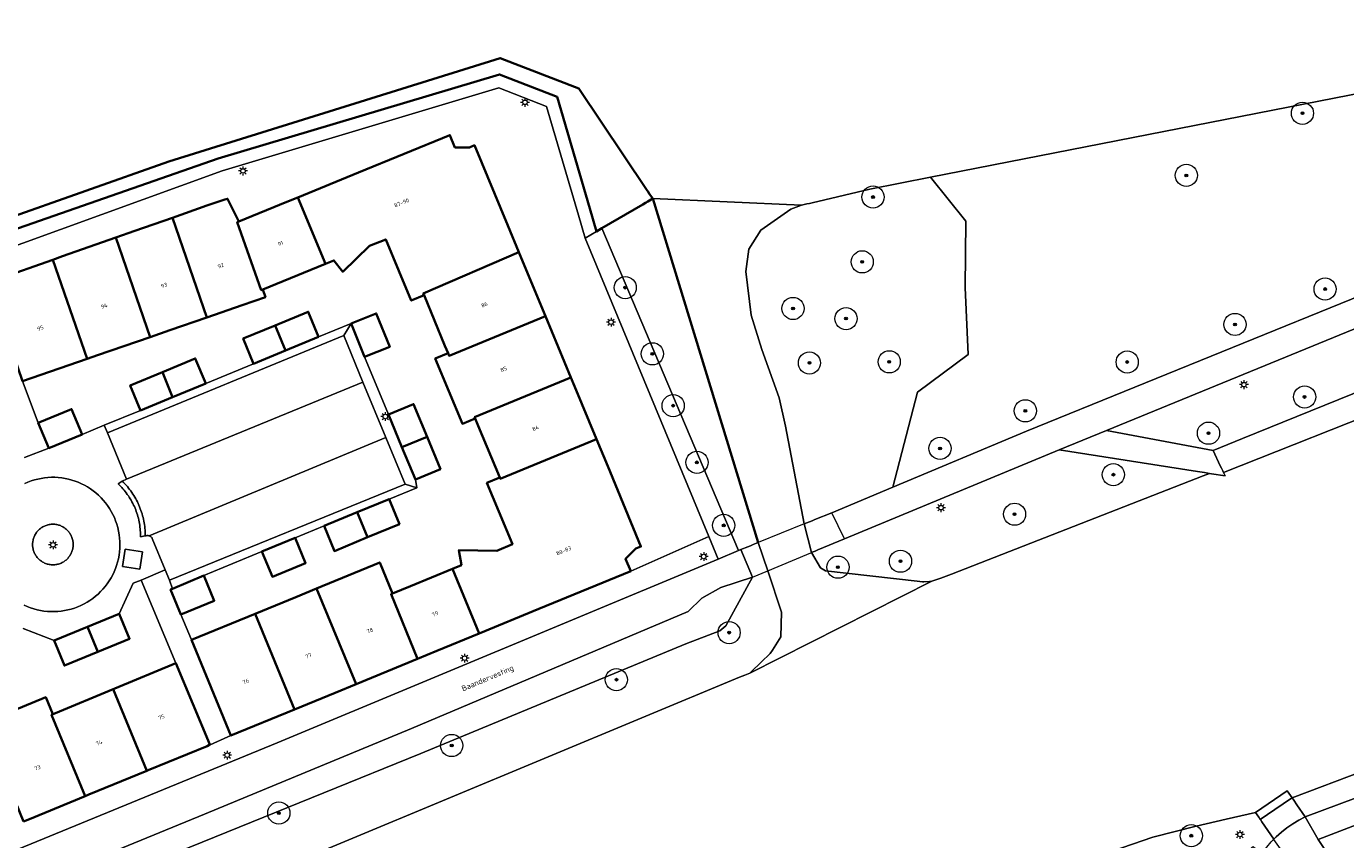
# Model space of a CAD drawing. Header units: metres. Extents: x 131489 to 134032, y 502353 to 503606.
# Tile 12 of 90: x 132426 to 132545, y 502756 to 502829. Entities that reach past the tile are written whole.
import ezdxf
from ezdxf.enums import TextEntityAlignment as Align

# ---------------------------------------------------------------- set-up
doc = ezdxf.new("R2010")
doc.units = ezdxf.units.M
for name, color, linetype, lineweight in [('ALG-laag uit', 4, 'Continuous', 18), ('B-WE-GK-BESCHOEIING-G', 130, 'GK-BESCHOEIING', 35), ('B-WE-GK-KADEMUUR-GV', 150, 'Continuous', 35), ('B-WE-GR-BEPLANTING_CULTUUR_BOSPLANTSOEN-GV', 90, 'Continuous', 18), ('B-WE-GR-BEPLANTING_CULTUUR_HEESTERS-GV', 90, 'Continuous', 18), ('B-WE-GR-BOOM-S', 92, 'Continuous', 25), ('B-WE-KL-ET_LS_OV_LICHTMAST-S', 190, 'Continuous', 25), ('B-WE-KW-KUNSTWERK_DEK-GV', 170, 'Continuous', 18), ('B-WE-OG-BEBOUWING-GV', 7, 'Continuous', 35), ('B-WE-OG-BEBOUWING-T18', 1, 'Continuous', 18), ('B-WE-OG-TERREIN_CULTUURSCHEIDING-GV', 7, 'Continuous', 18), ('B-WE-OG-TERREIN_ERF-GV', 7, 'Continuous', 18), ('B-WE-OG-TERREIN_ONBEGROEID-GV', 7, 'Continuous', 18), ('B-WE-OG-TOPOGRAFIE-T18', 1, 'Continuous', 18), ('B-WE-OG-WATER_SLOOT-GV', 120, 'Continuous', 18), ('B-WE-VH-VERHARDING_ASFALT-GV', 252, 'Continuous', 18), ('B-WE-VH-VERHARDING_BEDRIJFSVLOERPLAAT-GV', 252, 'Continuous', 18), ('B-WE-VH-VERHARDING_BETONSTRAATSTEEN-GV', 252, 'Continuous', 18), ('B-WE-VH-VERHARDING_SIERBESTRATING-GV', 252, 'Continuous', 18), ('B-WE-VH-VERHARDING_STRAATBAKSTEEN-GV', 252, 'Continuous', 18)]:
    doc.layers.add(name, color=color, linetype=linetype, lineweight=lineweight)
doc.styles.add('NLCS-ISO-M200-T18', font='NLCS-ISO.ttf', dxfattribs={"height": 0.36})
doc.styles.add('NLCS-ISO-M200-T25', font='NLCS-ISO.ttf', dxfattribs={"height": 0.5})
doc.linetypes.add('GK-BESCHOEIING', pattern='A,30,-5,[1,NLCS.SHX,S=1,R=0,X=0,Y=0],-5', length=40)

# ---------------------------------------------------------------- blocks, each defined once
blk = doc.blocks.new('SKL-ET_OV_LICHTMAST-SO')
at = {"color": 0, "linetype": 'ByBlock', "lineweight": 18}
for points in [[(-1.25, 0), (-2, 0)], [(-1.41, 1.41), (-0.88, 0.88)], [(0, 2), (0, 1.25)], [(0.88, 0.88), (1.41, 1.41)], [(2, 0), (1.25, 0)], [(-1.41, -1.41), (-0.88, -0.88)], [(0, -1.25), (0, -2)], [(0.88, -0.88), (1.41, -1.41)]]:
    blk.add_lwpolyline(points, dxfattribs=at)
blk.add_circle((0, 0), 1, dxfattribs=at)
blk = doc.blocks.new('SGR-BOOM_01-SO')
at = {"linetype": 'ByBlock', "lineweight": 18}
h = blk.add_hatch(color=0, dxfattribs=at)
h.dxf.hatch_style = 1
edge = h.paths.add_edge_path()
edge.add_arc((0, 0), 0.25, 0, 360)
at = {"color": 0, "linetype": 'ByBlock', "lineweight": 18}
for radius in [2, 0.25]:
    blk.add_circle((0, 0), radius, dxfattribs=at)

msp = doc.modelspace()

# ---------------------------------------------------------------- linework, layer by layer
at = {"layer": 'ALG-laag uit', "flags": 128}
for points in [[(132572.002, 502769.525), (132540.874, 502757.914), (132542.027, 502755.865), (132584.163, 502772.056)], [(132584.163, 502772.056), (132542.027, 502755.865), (132544.564, 502752.083)], [(132540.874, 502757.914), (132572.002, 502769.525)], [(132534.893, 502754.217), (132536.16, 502755.228), (132536.936, 502754.58), (132537.01, 502754.692), (132537.391, 502755.196), (132537.804, 502755.674), (132537.991, 502755.864), (132538.04, 502755.914), (132536.962, 502757.472), (132536.82, 502757.677), (132536.814, 502757.686), (132536.678, 502757.883), (132536.393, 502758.294), (132533.73, 502757.705), (132531.03, 502757.09), (132527.12, 502756.083), (132518.819, 502753.228), (132491.34, 502742.94), (132484.653, 502740.302), (132433.788, 502720.992), (132412.724, 502711.934)]]:
    msp.add_lwpolyline(points, dxfattribs=at)
msp.add_lwpolyline([(132544.564, 502752.083), (132542.027, 502755.865), (132540.874, 502757.914), (132540.282, 502757.616), (132539.738, 502757.293), (132539.216, 502756.936), (132538.719, 502756.546), (132538.248, 502756.125), (132538.04, 502755.914), (132537.991, 502755.864), (132541.82, 502750.522), (132543.713, 502747.881), (132543.893, 502748.097), (132544.413, 502748.606), (132544.981, 502749.061), (132545.591, 502749.457), (132546.241, 502749.846)], close=True, dxfattribs=at)
at = {"layer": 'B-WE-GK-BESCHOEIING-G', "flags": 128}
for points in [[(132468.271, 502826.312), (132438.39, 502816.972)], [(132475.354, 502823.56), (132468.271, 502826.312)], [(132481.471, 502814.466), (132475.354, 502823.56)], [(132438.39, 502816.972), (132423.416, 502811.684)], [(132481.61, 502814.26), (132481.471, 502814.466)], [(132481.749, 502814.053), (132481.61, 502814.26)], [(132482.027, 502813.64), (132481.749, 502814.053)], [(132491.543, 502782.638), (132482.027, 502813.64)]]:
    msp.add_lwpolyline(points, dxfattribs=at)
at = {"layer": 'B-WE-GK-KADEMUUR-GV', "flags": 128}
msp.add_lwpolyline([(132420.945, 502809.628), (132442.856, 502817.25), (132468.212, 502824.833), (132473.409, 502822.814), (132476.344, 502812.754), (132476.95, 502810.676), (132477.44, 502810.962), (132481.14, 502813.122), (132481.362, 502813.252), (132481.583, 502813.381), (132482.027, 502813.64), (132481.749, 502814.053), (132481.61, 502814.26), (132481.471, 502814.466), (132475.354, 502823.56), (132468.271, 502826.312), (132438.39, 502816.972), (132423.416, 502811.684)], dxfattribs=at)
at = {"layer": 'B-WE-GR-BEPLANTING_CULTUUR_BOSPLANTSOEN-GV', "flags": 128}
msp.add_lwpolyline([(132495.699, 502784.321), (132496.171, 502784.512), (132496.408, 502784.608), (132496.644, 502784.703), (132498.19, 502785.329), (132503.677, 502787.628), (132505.892, 502796.196), (132510.469, 502799.595), (132510.192, 502805.628), (132510.261, 502811.593), (132507.081, 502815.565), (132501.607, 502814.491), (132496.418, 502813.271), (132496.176, 502813.214), (132495.934, 502813.157), (132495.449, 502813.043), (132494.488, 502812.686), (132491.768, 502810.811), (132490.694, 502809.079), (132490.41, 502807.077), (132490.919, 502803.136), (132491.879, 502800.029), (132493.428, 502795.694), (132494.011, 502793.124)], close=True, dxfattribs=at)
at = {"layer": 'B-WE-GR-BEPLANTING_CULTUUR_HEESTERS-GV', "flags": 128}
msp.add_lwpolyline([(132476.95, 502810.676), (132475.926, 502810.078), (132487.089, 502783.176), (132487.929, 502781.151), (132489.75, 502781.91), (132477.44, 502810.962)], close=True, dxfattribs=at)
at = {"layer": 'B-WE-KW-KUNSTWERK_DEK-GV', "flags": 128}
msp.add_lwpolyline([(132498.19, 502785.329), (132496.644, 502784.703), (132496.408, 502784.608), (132496.171, 502784.512), (132495.699, 502784.321), (132491.543, 502782.638), (132491.079, 502782.45), (132490.847, 502782.356), (132490.615, 502782.262), (132489.981, 502782.006), (132491.04, 502779.506), (132492.412, 502780.083), (132495.936, 502781.565), (132496.272, 502781.706), (132496.336, 502781.733), (132496.42, 502781.768), (132496.663, 502781.87), (132496.905, 502781.972), (132499.323, 502782.989)], close=True, dxfattribs=at)
at = {"layer": 'B-WE-OG-BEBOUWING-GV', "flags": 128}
for points in [[(132469.951, 502808.821), (132468.958, 502811.212), (132465.955, 502818.444), (132465.493, 502818.255), (132464.193, 502818.261), (132463.737, 502819.371), (132455.504, 502815.995), (132450.027, 502813.749), (132452.517, 502807.752), (132453.283, 502808.064), (132454.071, 502807.05), (132456.492, 502809.372), (132457.958, 502809.969), (132459.135, 502807.134), (132460.251, 502804.446), (132461.406, 502804.926), (132461.34, 502805.085)], [(132446.865, 502805.449), (132446.725, 502805.392), (132444.569, 502811.511), (132444.708, 502811.568), (132443.684, 502813.625), (132443.439, 502813.571), (132441.834, 502813.007), (132438.711, 502811.911), (132441.819, 502802.931), (132444.996, 502804.03), (132447.103, 502804.759)], [(132450.027, 502813.749), (132449.029, 502813.34), (132444.708, 502811.568), (132444.569, 502811.511), (132446.725, 502805.392), (132446.865, 502805.449), (132451.19, 502807.211), (132452.517, 502807.752)], [(132436.716, 502801.165), (132438.478, 502801.775), (132441.819, 502802.931), (132438.711, 502811.911), (132435.326, 502810.723), (132433.615, 502810.122)], [(132436.716, 502801.165), (132433.615, 502810.122), (132428.819, 502808.438), (132427.935, 502808.128), (132431.027, 502799.196), (132431.961, 502799.519)], [(132469.951, 502808.821), (132461.34, 502805.085), (132461.406, 502804.926), (132463.293, 502800.381), (132463.576, 502799.698), (132463.667, 502799.479), (132472.346, 502803.053), (132471.961, 502803.98)], [(132425.206, 502797.182), (132431.027, 502799.196), (132427.935, 502808.128), (132422.944, 502806.376), (132422.359, 502806.175), (132422.132, 502806.065)], [(132451.897, 502801.172), (132450.962, 502803.437), (132447.991, 502802.211), (132448.914, 502799.941)], [(132456.049, 502799.365), (132458.314, 502800.288), (132457.09, 502803.293), (132454.825, 502802.37)], [(132474.646, 502797.512), (132472.346, 502803.053), (132463.667, 502799.479), (132463.576, 502799.698), (132462.421, 502799.218), (132464.86, 502793.345), (132466.015, 502793.825), (132465.967, 502793.94)], [(132448.914, 502799.941), (132447.991, 502802.211), (132445.1, 502801.018), (132446.035, 502798.753)], [(132441.719, 502796.97), (132440.783, 502799.233), (132437.818, 502798.007), (132438.739, 502795.738)], [(132435.853, 502794.544), (132438.739, 502795.738), (132437.818, 502798.007), (132434.917, 502796.807)], [(132476.95, 502791.961), (132474.963, 502796.747), (132474.646, 502797.512), (132465.967, 502793.94), (132466.015, 502793.825), (132466.296, 502793.149), (132468.228, 502788.496), (132468.273, 502788.388)], [(132426.617, 502793.422), (132427.558, 502791.147), (132430.567, 502792.392), (132429.626, 502794.667)], [(132458.195, 502794.189), (132459.415, 502791.243), (132461.681, 502792.176), (132460.459, 502795.127)], [(132460.625, 502788.322), (132462.889, 502789.26), (132461.681, 502792.176), (132459.415, 502791.243)], [(132476.95, 502791.961), (132468.273, 502788.388), (132468.228, 502788.496), (132467.073, 502788.016), (132468.143, 502785.437), (132469.369, 502782.483), (132467.963, 502781.904), (132464.547, 502781.958), (132464.773, 502780.591), (132463.986, 502780.267), (132466.384, 502774.44), (132471.768, 502776.657), (132480.043, 502780.063), (132479.587, 502781.173), (132480.506, 502782.093), (132480.969, 502782.283), (132477.966, 502789.515)], [(132458.253, 502786.562), (132455.383, 502785.375), (132456.316, 502783.11), (132459.189, 502784.298)], [(132452.395, 502784.139), (132453.331, 502781.875), (132456.316, 502783.11), (132455.383, 502785.375)], [(132446.792, 502781.822), (132447.728, 502779.552), (132450.73, 502780.79), (132449.794, 502783.06)], [(132460.827, 502772.152), (132458.428, 502777.979), (132458.577, 502778.04), (132457.42, 502780.851), (132451.722, 502778.505), (132455.279, 502769.868)], [(132460.827, 502772.152), (132462.575, 502772.872), (132466.384, 502774.44), (132463.986, 502780.267), (132460.181, 502778.7), (132458.577, 502778.04), (132458.428, 502777.979)], [(132438.738, 502778.48), (132438.554, 502778.403), (132439.476, 502776.152), (132442.483, 502777.397), (132441.547, 502779.657)], [(132446.175, 502776.222), (132449.726, 502767.595), (132453.383, 502769.088), (132455.279, 502769.868), (132451.722, 502778.505), (132449.834, 502777.728)], [(132433.914, 502776.225), (132431.048, 502775.039), (132431.978, 502772.783), (132434.848, 502773.971)], [(132446.175, 502776.222), (132440.451, 502773.865), (132443.995, 502765.256), (132449.726, 502767.595)], [(132431.978, 502772.783), (132431.048, 502775.039), (132428.06, 502773.802), (132428.981, 502771.543)], [(132441.861, 502764.301), (132442.081, 502764.424), (132439.015, 502771.759), (132433.526, 502769.485), (132433.365, 502769.418), (132436.399, 502762.061), (132436.543, 502762.12)], [(132433.365, 502769.418), (132428.172, 502767.268), (132427.924, 502767.165), (132427.82, 502767.122), (132430.848, 502759.783), (132431.181, 502759.92), (132436.399, 502762.061)], [(132425.297, 502757.506), (132425.818, 502757.72), (132430.848, 502759.783), (132427.82, 502767.122), (132427.924, 502767.165), (132427.291, 502768.7), (132422.187, 502766.588), (132421.649, 502766.365)]]:
    msp.add_lwpolyline(points, close=True, dxfattribs=at)
at = {"layer": 'B-WE-OG-TERREIN_CULTUURSCHEIDING-GV', "flags": 128}
for points in [[(132643.132, 502841.959), (132628.186, 502835.933), (132604.01, 502825.944), (132522.948, 502792.742), (132532.554, 502790.938), (132535.201, 502792.012), (132548.796, 502797.525), (132549.346, 502795.959), (132549.429, 502795.723), (132549.512, 502795.487), (132549.535, 502795.421)], [(132662.149, 502836.888), (132668.672, 502822.955), (132670.448, 502819.918), (132670.865, 502818.126), (132670.489, 502816.983), (132669.413, 502816.161), (132650.59, 502803.894), (132643.654, 502800.174), (132638.844, 502798.153), (132635.308, 502796.956), (132630.786, 502795.229), (132617.217, 502789.864), (132577.232, 502774.862), (132557.469, 502766.736), (132548.213, 502762.86), (132546.203, 502762.102), (132539.679, 502759.641), (132539.689, 502759.627), (132539.837, 502759.413), (132540.115, 502759.01), (132540.874, 502757.914)], [(132568.229, 502829.666), (132553.295, 502824.629), (132507.081, 502815.565), (132510.261, 502811.593), (132510.192, 502805.628), (132510.469, 502799.595), (132505.892, 502796.196), (132503.677, 502787.628), (132515.721, 502792.674), (132593.875, 502824.421), (132612.41, 502832.233)], [(132445.815, 502752.173), (132489.865, 502770.495), (132490.095, 502770.591), (132490.326, 502770.687), (132490.787, 502770.879), (132491.925, 502771.973), (132492.493, 502772.521), (132492.628, 502772.65), (132492.819, 502772.952), (132493.576, 502774.15), (132493.628, 502776.357), (132492.412, 502780.083), (132491.543, 502782.638), (132491.079, 502782.45), (132490.847, 502782.356), (132490.615, 502782.262), (132489.981, 502782.006), (132491.04, 502779.506), (132488.631, 502775.141), (132488.071, 502774.673), (132485, 502773.525), (132461.107, 502763.635), (132434.884, 502752.988)], [(132311.983, 502700.35), (132345.027, 502714.51), (132348.894, 502716.232), (132353.775, 502719.357), (132357.319, 502721.245), (132361.061, 502723.102), (132390.957, 502734.839), (132434.884, 502752.988), (132461.107, 502763.635), (132485, 502773.525), (132488.071, 502774.673), (132488.631, 502775.141), (132491.04, 502779.506), (132488.168, 502778.579), (132486.455, 502777.637), (132485.228, 502776.427), (132460.272, 502765.878), (132441.596, 502758.147), (132400.79, 502741.428), (132317.323, 502704.767)]]:
    msp.add_lwpolyline(points, dxfattribs=at)
for points in [[(132489.981, 502782.006), (132490.615, 502782.262), (132490.847, 502782.356), (132491.079, 502782.45), (132491.543, 502782.638), (132482.027, 502813.64), (132481.583, 502813.381), (132481.362, 502813.252), (132481.14, 502813.122), (132477.44, 502810.962), (132489.75, 502781.91)], [(132507.209, 502779.153), (132507.39, 502779.218), (132507.729, 502779.338), (132508, 502779.435), (132508.967, 502779.78), (132531.65, 502788.645), (132532.227, 502788.87), (132531.788, 502788.939), (132531.167, 502789.036), (132518.693, 502790.985), (132499.323, 502782.989), (132496.905, 502781.972), (132496.663, 502781.87), (132496.42, 502781.768), (132496.336, 502781.733), (132497.144, 502780.351), (132497.611, 502780.096), (132505.887, 502779.164), (132506.358, 502779.111), (132506.473, 502779.098), (132506.995, 502779.137)]]:
    msp.add_lwpolyline(points, close=True, dxfattribs=at)
at = {"layer": 'B-WE-OG-TERREIN_ERF-GV', "flags": 128}
msp.add_lwpolyline([(132446.792, 502781.822), (132441.547, 502779.657), (132442.483, 502777.397), (132439.476, 502776.152), (132440.451, 502773.865), (132446.175, 502776.222), (132449.834, 502777.728), (132451.722, 502778.505), (132457.42, 502780.851), (132458.577, 502778.04), (132460.181, 502778.7), (132463.986, 502780.267), (132464.773, 502780.591), (132464.547, 502781.958), (132467.963, 502781.904), (132469.369, 502782.483), (132468.143, 502785.437), (132467.073, 502788.016), (132468.228, 502788.496), (132466.296, 502793.149), (132466.015, 502793.825), (132464.86, 502793.345), (132462.421, 502799.218), (132463.576, 502799.698), (132463.293, 502800.381), (132461.406, 502804.926), (132460.251, 502804.446), (132459.135, 502807.134), (132457.958, 502809.969), (132456.492, 502809.372), (132454.071, 502807.05), (132453.283, 502808.064), (132452.517, 502807.752), (132451.19, 502807.211), (132446.865, 502805.449), (132447.103, 502804.759), (132444.996, 502804.03), (132441.819, 502802.931), (132438.478, 502801.775), (132436.716, 502801.165), (132431.961, 502799.519), (132431.027, 502799.196), (132425.206, 502797.182), (132426.617, 502793.422), (132429.626, 502794.667), (132430.567, 502792.392), (132432.577, 502793.21), (132435.853, 502794.544), (132434.917, 502796.807), (132437.818, 502798.007), (132440.783, 502799.233), (132441.719, 502796.97), (132446.035, 502798.753), (132445.1, 502801.018), (132447.991, 502802.211), (132450.962, 502803.437), (132451.897, 502801.172), (132454.825, 502802.37), (132457.09, 502803.293), (132458.314, 502800.288), (132456.049, 502799.365), (132458.195, 502794.189), (132460.459, 502795.127), (132461.681, 502792.176), (132462.889, 502789.26), (132460.625, 502788.322), (132460.751, 502787.582), (132458.253, 502786.562), (132459.189, 502784.298), (132456.316, 502783.11), (132453.331, 502781.875), (132452.395, 502784.139), (132449.794, 502783.06), (132450.73, 502780.79), (132447.728, 502779.552)], close=True, dxfattribs=at)
msp.add_lwpolyline([(132422.187, 502766.588), (132427.291, 502768.7), (132427.924, 502767.165), (132428.172, 502767.268), (132433.365, 502769.418), (132433.526, 502769.485), (132439.015, 502771.759), (132435.889, 502779.263), (132435.17, 502778.967), (132433.914, 502776.225), (132434.848, 502773.971), (132431.978, 502772.783), (132428.981, 502771.543), (132428.06, 502773.802), (132425.262, 502774.885)], dxfattribs=at)
at = {"layer": 'B-WE-OG-TERREIN_ONBEGROEID-GV', "flags": 128}
msp.add_lwpolyline([(132540.874, 502757.914), (132540.115, 502759.01), (132539.837, 502759.413), (132539.689, 502759.627), (132539.679, 502759.641), (132539.627, 502759.606), (132538.117, 502758.575), (132536.814, 502757.686), (132536.82, 502757.677), (132536.962, 502757.472), (132538.04, 502755.914), (132538.248, 502756.125), (132538.719, 502756.546), (132539.216, 502756.936), (132539.738, 502757.293), (132540.282, 502757.616)], close=True, dxfattribs=at)
at = {"layer": 'B-WE-OG-WATER_SLOOT-GV', "flags": 128}
for points in [[(132644.49, 502832.311), (132633.541, 502828.928), (132600.958, 502815.513), (132549.535, 502795.421), (132549.569, 502795.327), (132533.505, 502788.946), (132533.648, 502788.648), (132532.408, 502788.842), (132532.227, 502788.87), (132531.65, 502788.645), (132508.967, 502779.78), (132508, 502779.435), (132507.729, 502779.338), (132507.39, 502779.218), (132507.209, 502779.153), (132490.787, 502770.879), (132490.326, 502770.687), (132490.095, 502770.591), (132489.865, 502770.495), (132445.815, 502752.173), (132374.104, 502722.689), (132279.093, 502682.171)], [(132423.416, 502811.684), (132438.39, 502816.972), (132468.271, 502826.312), (132475.354, 502823.56), (132481.471, 502814.466), (132481.61, 502814.26), (132481.749, 502814.053), (132482.027, 502813.64), (132495.449, 502813.043), (132495.934, 502813.157), (132496.176, 502813.214), (132496.418, 502813.271), (132501.607, 502814.491), (132507.081, 502815.565), (132553.295, 502824.629)], [(132336.406, 502677.427), (132349.685, 502683.858), (132384.274, 502699.604), (132398.986, 502706.129), (132412.724, 502711.934), (132433.788, 502720.992), (132484.653, 502740.302), (132491.34, 502742.94), (132518.819, 502753.228), (132527.12, 502756.083), (132531.03, 502757.09), (132533.73, 502757.705), (132536.393, 502758.294), (132539.245, 502760.268), (132539.679, 502759.641), (132546.203, 502762.102)]]:
    msp.add_lwpolyline(points, dxfattribs=at)
msp.add_lwpolyline([(132507.209, 502779.153), (132506.995, 502779.137), (132506.473, 502779.098), (132506.358, 502779.111), (132505.887, 502779.164), (132497.611, 502780.096), (132497.144, 502780.351), (132496.336, 502781.733), (132495.699, 502784.321), (132494.011, 502793.124), (132493.428, 502795.694), (132491.879, 502800.029), (132490.919, 502803.136), (132490.41, 502807.077), (132490.694, 502809.079), (132491.768, 502810.811), (132494.488, 502812.686), (132495.449, 502813.043), (132482.027, 502813.64), (132491.543, 502782.638), (132492.412, 502780.083), (132493.628, 502776.357), (132493.576, 502774.15), (132492.819, 502772.952), (132492.628, 502772.65), (132492.493, 502772.521), (132491.925, 502771.973), (132490.787, 502770.879)], close=True, dxfattribs=at)
at = {"layer": 'B-WE-VH-VERHARDING_ASFALT-GV', "flags": 128}
msp.add_lwpolyline([(132642.357, 502844.506), (132633.392, 502840.709), (132612.41, 502832.233), (132593.875, 502824.421), (132515.721, 502792.674), (132503.677, 502787.628), (132498.19, 502785.329), (132496.644, 502784.703), (132496.408, 502784.608), (132496.171, 502784.512), (132495.699, 502784.321), (132496.336, 502781.733), (132496.42, 502781.768), (132496.663, 502781.87), (132496.905, 502781.972), (132499.323, 502782.989), (132518.693, 502790.985), (132522.948, 502792.742), (132604.01, 502825.944), (132628.186, 502835.933), (132643.132, 502841.959)], dxfattribs=at)
for points in [[(132498.19, 502785.329), (132496.644, 502784.703), (132496.408, 502784.608), (132496.171, 502784.512), (132495.699, 502784.321), (132491.543, 502782.638), (132491.079, 502782.45), (132490.847, 502782.356), (132490.615, 502782.262), (132489.981, 502782.006), (132491.04, 502779.506), (132492.412, 502780.083), (132495.936, 502781.565), (132496.272, 502781.706), (132496.336, 502781.733), (132496.42, 502781.768), (132496.663, 502781.87), (132496.905, 502781.972), (132499.323, 502782.989)], [(132317.323, 502704.767), (132400.79, 502741.428), (132441.596, 502758.147), (132460.272, 502765.878), (132485.228, 502776.427), (132486.455, 502777.637), (132488.168, 502778.579), (132491.04, 502779.506), (132489.981, 502782.006), (132489.75, 502781.91), (132487.929, 502781.151), (132448.173, 502764.593), (132399.726, 502744.713), (132315.967, 502708.08)]]:
    msp.add_lwpolyline(points, close=True, dxfattribs=at)
at = {"layer": 'B-WE-VH-VERHARDING_BEDRIJFSVLOERPLAAT-GV', "flags": 128}
msp.add_lwpolyline([(132539.679, 502759.641), (132539.245, 502760.268), (132536.393, 502758.294), (132536.678, 502757.883), (132536.814, 502757.686), (132538.117, 502758.575), (132539.627, 502759.606)], close=True, dxfattribs=at)
at = {"layer": 'B-WE-VH-VERHARDING_BETONSTRAATSTEEN-GV', "flags": 128}
for points in [[(132455.896, 502797.106), (132454.16, 502801.311), (132432.868, 502792.527), (132434.58, 502788.366)], [(132455.896, 502797.106), (132434.58, 502788.366), (132434.183, 502788.181), (132434.202, 502788.162), (132434.319, 502788.045), (132434.433, 502787.926), (132434.545, 502787.803), (132434.653, 502787.678), (132434.758, 502787.55), (132434.86, 502787.42), (132434.959, 502787.288), (132435.055, 502787.153), (132435.147, 502787.015), (132435.236, 502786.876), (132435.322, 502786.734), (132435.404, 502786.591), (132435.483, 502786.445), (132435.558, 502786.298), (132435.629, 502786.149), (132435.697, 502785.998), (132435.761, 502785.845), (132435.822, 502785.691), (132435.879, 502785.536), (132435.932, 502785.379), (132435.981, 502785.221), (132436.026, 502785.062), (132436.068, 502784.902), (132436.106, 502784.741), (132436.139, 502784.579), (132436.169, 502784.416), (132436.195, 502784.253), (132436.217, 502784.089), (132436.235, 502783.924), (132436.249, 502783.759), (132436.259, 502783.594), (132436.265, 502783.429), (132436.267, 502783.263), (132436.267, 502783.235), (132436.31, 502783.25), (132436.354, 502783.26), (132436.399, 502783.267), (132436.444, 502783.27), (132436.49, 502783.269), (132436.535, 502783.264), (132436.579, 502783.255), (132436.623, 502783.242), (132436.627, 502783.24), (132457.962, 502792.103)], [(132459.697, 502787.9), (132457.962, 502792.103), (132436.627, 502783.24), (132436.669, 502783.223), (132436.71, 502783.202), (132436.748, 502783.178), (132436.785, 502783.151), (132436.818, 502783.121), (132436.849, 502783.087), (132436.877, 502783.051), (132436.902, 502783.013), (132436.904, 502783.01), (132438.068, 502780.187), (132438.457, 502779.245)], [(132429.767, 502782.499), (132429.763, 502782.585), (132429.755, 502782.67), (132429.744, 502782.755), (132429.728, 502782.839), (132429.708, 502782.922), (132429.707, 502782.927), (132429.683, 502783.009), (132429.656, 502783.09), (132429.625, 502783.17), (132429.59, 502783.248), (132429.552, 502783.324), (132429.51, 502783.399), (132429.464, 502783.471), (132429.416, 502783.542), (132429.364, 502783.61), (132429.309, 502783.675), (132429.25, 502783.738), (132429.19, 502783.798), (132429.126, 502783.855), (132429.06, 502783.909), (132428.991, 502783.96), (132428.92, 502784.007), (132428.847, 502784.052), (132428.771, 502784.092), (132428.694, 502784.13), (132428.616, 502784.163), (132428.536, 502784.193), (132428.454, 502784.219), (132428.371, 502784.241), (132428.288, 502784.26), (132428.204, 502784.274), (132428.119, 502784.284), (132428.033, 502784.291), (132427.948, 502784.293), (132427.862, 502784.292), (132427.777, 502784.286), (132427.692, 502784.277), (132427.608, 502784.263), (132427.524, 502784.246), (132427.494, 502784.239), (132427.412, 502784.216), (132427.33, 502784.19), (132427.25, 502784.159), (132427.172, 502784.125), (132427.095, 502784.088), (132427.02, 502784.047), (132426.947, 502784.002), (132426.876, 502783.954), (132426.808, 502783.903), (132426.742, 502783.848), (132426.678, 502783.791), (132426.618, 502783.731), (132426.56, 502783.668), (132426.505, 502783.602), (132426.454, 502783.534), (132426.405, 502783.463), (132426.36, 502783.39), (132426.319, 502783.316), (132426.281, 502783.239), (132426.246, 502783.161), (132426.216, 502783.081), (132426.189, 502783), (132426.166, 502782.917), (132426.146, 502782.834), (132426.131, 502782.75), (132426.12, 502782.665), (132426.112, 502782.58), (132426.109, 502782.494), (132426.11, 502782.409), (132426.114, 502782.324), (132426.123, 502782.238), (132426.135, 502782.154), (132426.152, 502782.07), (132426.172, 502781.987), (132426.197, 502781.905), (132426.225, 502781.824), (132426.257, 502781.744), (132426.292, 502781.666), (132426.331, 502781.59), (132426.374, 502781.515), (132426.419, 502781.443), (132426.469, 502781.373), (132426.521, 502781.306), (132426.577, 502781.241), (132426.635, 502781.178), (132426.697, 502781.119), (132426.761, 502781.062), (132426.827, 502781.009), (132426.897, 502780.958), (132426.968, 502780.911), (132427.041, 502780.868), (132427.117, 502780.827), (132427.194, 502780.791), (132427.273, 502780.758), (132427.353, 502780.728), (132427.435, 502780.703), (132427.518, 502780.681), (132427.602, 502780.664), (132427.686, 502780.65), (132427.771, 502780.64), (132427.856, 502780.634), (132427.942, 502780.632), (132428.027, 502780.634), (132428.112, 502780.641), (132428.197, 502780.651), (132428.282, 502780.665), (132428.365, 502780.683), (132428.448, 502780.705), (132428.53, 502780.73), (132428.61, 502780.76), (132428.689, 502780.793), (132428.766, 502780.83), (132428.841, 502780.87), (132428.915, 502780.914), (132428.986, 502780.962), (132429.055, 502781.012), (132429.121, 502781.066), (132429.185, 502781.123), (132429.246, 502781.183), (132429.305, 502781.245), (132429.36, 502781.31), (132429.412, 502781.378), (132429.461, 502781.448), (132429.507, 502781.52), (132429.549, 502781.595), (132429.588, 502781.671), (132429.623, 502781.749), (132429.655, 502781.828), (132429.682, 502781.909), (132429.706, 502781.992), (132429.726, 502782.075), (132429.742, 502782.159), (132429.754, 502782.243), (132429.763, 502782.328), (132429.767, 502782.414)], [(132429.767, 502782.499), (132429.767, 502782.414), (132429.763, 502782.328), (132429.754, 502782.243), (132429.742, 502782.159), (132429.726, 502782.075), (132429.706, 502781.992), (132429.682, 502781.909), (132429.655, 502781.828), (132429.623, 502781.749), (132429.588, 502781.671), (132429.549, 502781.595), (132429.507, 502781.52), (132429.461, 502781.448), (132429.412, 502781.378), (132429.36, 502781.31), (132429.305, 502781.245), (132429.246, 502781.183), (132429.185, 502781.123), (132429.121, 502781.066), (132429.055, 502781.012), (132428.986, 502780.962), (132428.915, 502780.914), (132428.841, 502780.87), (132428.766, 502780.83), (132428.689, 502780.793), (132428.61, 502780.76), (132428.53, 502780.73), (132428.448, 502780.705), (132428.365, 502780.683), (132428.282, 502780.665), (132428.197, 502780.651), (132428.112, 502780.641), (132428.027, 502780.634), (132427.942, 502780.632), (132427.856, 502780.634), (132427.771, 502780.64), (132427.686, 502780.65), (132427.602, 502780.664), (132427.518, 502780.681), (132427.435, 502780.703), (132427.353, 502780.728), (132427.273, 502780.758), (132427.194, 502780.791), (132427.117, 502780.827), (132427.041, 502780.868), (132426.968, 502780.911), (132426.897, 502780.958), (132426.827, 502781.009), (132426.761, 502781.062), (132426.697, 502781.119), (132426.635, 502781.178), (132426.577, 502781.241), (132426.521, 502781.306), (132426.469, 502781.373), (132426.419, 502781.443), (132426.374, 502781.515), (132426.331, 502781.59), (132426.292, 502781.666), (132426.257, 502781.744), (132426.225, 502781.824), (132426.197, 502781.905), (132426.172, 502781.987), (132426.152, 502782.07), (132426.135, 502782.154), (132426.123, 502782.238), (132426.114, 502782.324), (132426.11, 502782.409), (132426.109, 502782.494), (132426.112, 502782.58), (132426.12, 502782.665), (132426.131, 502782.75), (132426.146, 502782.834), (132426.166, 502782.917), (132426.189, 502783), (132426.216, 502783.081), (132426.246, 502783.161), (132426.281, 502783.239), (132426.319, 502783.316), (132426.36, 502783.39), (132426.405, 502783.463), (132426.454, 502783.534), (132426.505, 502783.602), (132426.56, 502783.668), (132426.618, 502783.731), (132426.678, 502783.791), (132426.742, 502783.848), (132426.808, 502783.903), (132426.876, 502783.954), (132426.947, 502784.002), (132427.02, 502784.047), (132427.095, 502784.088), (132427.172, 502784.125), (132427.25, 502784.159), (132427.33, 502784.19), (132427.412, 502784.216), (132427.494, 502784.239), (132427.524, 502784.246), (132427.608, 502784.263), (132427.692, 502784.277), (132427.777, 502784.286), (132427.862, 502784.292), (132427.948, 502784.293), (132428.033, 502784.291), (132428.119, 502784.284), (132428.204, 502784.274), (132428.288, 502784.26), (132428.371, 502784.241), (132428.454, 502784.219), (132428.536, 502784.193), (132428.616, 502784.163), (132428.694, 502784.13), (132428.771, 502784.092), (132428.847, 502784.052), (132428.92, 502784.007), (132428.991, 502783.96), (132429.06, 502783.909), (132429.126, 502783.855), (132429.19, 502783.798), (132429.25, 502783.738), (132429.309, 502783.675), (132429.364, 502783.61), (132429.416, 502783.542), (132429.464, 502783.471), (132429.51, 502783.399), (132429.552, 502783.324), (132429.59, 502783.248), (132429.625, 502783.17), (132429.656, 502783.09), (132429.683, 502783.009), (132429.707, 502782.927), (132429.708, 502782.922), (132429.728, 502782.839), (132429.744, 502782.755), (132429.755, 502782.67), (132429.763, 502782.585)]]:
    msp.add_lwpolyline(points, close=True, dxfattribs=at)
msp.add_lwpolyline([(132425.348, 502776.998), (132425.632, 502776.872), (132425.923, 502776.76), (132426.219, 502776.664), (132426.519, 502776.584), (132426.823, 502776.518), (132427.13, 502776.469), (132427.439, 502776.435), (132427.75, 502776.417), (132428.061, 502776.416), (132428.371, 502776.43), (132428.681, 502776.46), (132428.989, 502776.506), (132429.293, 502776.568), (132429.595, 502776.646), (132429.891, 502776.738), (132430.183, 502776.846), (132430.469, 502776.969), (132430.748, 502777.107), (132431.019, 502777.258), (132431.283, 502777.423), (132431.537, 502777.602), (132431.783, 502777.794), (132432.017, 502777.997), (132432.242, 502778.213), (132432.454, 502778.44), (132432.655, 502778.677), (132432.843, 502778.925), (132433.019, 502779.182), (132433.181, 502779.447), (132433.329, 502779.721), (132433.462, 502780.002), (132433.582, 502780.289), (132433.686, 502780.582), (132433.775, 502780.88), (132433.848, 502781.182), (132433.906, 502781.488), (132433.948, 502781.796), (132433.975, 502782.106), (132433.985, 502782.417), (132433.979, 502782.727), (132433.958, 502783.038), (132433.92, 502783.346), (132433.867, 502783.653), (132433.786, 502784.002), (132433.7, 502784.301), (132433.598, 502784.595), (132433.482, 502784.883), (132433.35, 502785.165), (132433.205, 502785.44), (132433.045, 502785.707), (132432.872, 502785.966), (132432.686, 502786.215), (132432.487, 502786.454), (132432.277, 502786.683), (132432.055, 502786.901), (132431.822, 502787.107), (132431.578, 502787.3), (132431.325, 502787.481), (132431.063, 502787.649), (132430.793, 502787.803), (132430.515, 502787.943), (132430.231, 502788.068), (132429.94, 502788.179), (132429.644, 502788.274), (132429.343, 502788.354), (132429.039, 502788.419), (132428.732, 502788.468), (132428.423, 502788.501), (132428.112, 502788.518), (132427.801, 502788.519), (132427.49, 502788.504), (132427.181, 502788.474), (132426.873, 502788.427), (132426.569, 502788.364), (132426.268, 502788.286), (132425.971, 502788.193), (132425.679, 502788.084), (132425.394, 502787.961)], dxfattribs=at)
at = {"layer": 'B-WE-VH-VERHARDING_SIERBESTRATING-GV', "flags": 128}
for points in [[(132549.535, 502795.421), (132549.512, 502795.487), (132549.429, 502795.723), (132549.346, 502795.959), (132548.796, 502797.525), (132535.201, 502792.012), (132532.554, 502790.938), (132533.209, 502789.567), (132533.318, 502789.337), (132533.428, 502789.107), (132533.505, 502788.946), (132549.569, 502795.327)], [(132518.693, 502790.985), (132531.167, 502789.036), (132531.788, 502788.939), (132532.227, 502788.87), (132532.408, 502788.842), (132533.648, 502788.648), (132533.505, 502788.946), (132533.428, 502789.107), (132533.318, 502789.337), (132533.209, 502789.567), (132532.554, 502790.938), (132522.948, 502792.742)]]:
    msp.add_lwpolyline(points, close=True, dxfattribs=at)
at = {"layer": 'B-WE-VH-VERHARDING_STRAATBAKSTEEN-GV', "flags": 128}
for points in [[(132476.95, 502810.676), (132476.344, 502812.754), (132473.409, 502822.814), (132468.212, 502824.833), (132442.856, 502817.25), (132420.945, 502809.628), (132421.46, 502808.265), (132443.217, 502816.158), (132468.163, 502823.618), (132472.464, 502821.947), (132475.32, 502812.156), (132475.926, 502810.078)], [(132451.897, 502801.172), (132448.914, 502799.941), (132446.035, 502798.753), (132441.719, 502796.97), (132438.739, 502795.738), (132435.853, 502794.544), (132432.577, 502793.21), (132432.868, 502792.527), (132454.16, 502801.311), (132454.825, 502802.37)], [(132459.415, 502791.243), (132458.195, 502794.189), (132456.049, 502799.365), (132454.825, 502802.37), (132454.16, 502801.311), (132455.896, 502797.106), (132457.962, 502792.103), (132459.697, 502787.9), (132460.751, 502787.582), (132460.625, 502788.322)], [(132434.183, 502788.181), (132433.812, 502787.94), (132433.927, 502787.83), (132434.04, 502787.717), (132434.149, 502787.601), (132434.256, 502787.482), (132434.359, 502787.361), (132434.46, 502787.237), (132434.557, 502787.111), (132434.651, 502786.983), (132434.742, 502786.852), (132434.83, 502786.718), (132434.914, 502786.583), (132434.995, 502786.446), (132435.072, 502786.306), (132435.146, 502786.165), (132435.216, 502786.022), (132435.283, 502785.877), (132435.346, 502785.731), (132435.405, 502785.583), (132435.461, 502785.433), (132435.512, 502785.282), (132435.56, 502785.13), (132435.604, 502784.977), (132435.645, 502784.823), (132435.681, 502784.668), (132435.714, 502784.512), (132435.742, 502784.355), (132435.767, 502784.197), (132435.788, 502784.039), (132435.804, 502783.881), (132435.817, 502783.722), (132435.826, 502783.563), (132435.83, 502783.403), (132435.831, 502783.244), (132435.83, 502783.165), (132436.267, 502783.235), (132436.267, 502783.263), (132436.265, 502783.429), (132436.259, 502783.594), (132436.249, 502783.759), (132436.235, 502783.924), (132436.217, 502784.089), (132436.195, 502784.253), (132436.169, 502784.416), (132436.139, 502784.579), (132436.106, 502784.741), (132436.068, 502784.902), (132436.026, 502785.062), (132435.981, 502785.221), (132435.932, 502785.379), (132435.879, 502785.536), (132435.822, 502785.691), (132435.761, 502785.845), (132435.697, 502785.998), (132435.629, 502786.149), (132435.558, 502786.298), (132435.483, 502786.445), (132435.404, 502786.591), (132435.322, 502786.734), (132435.236, 502786.876), (132435.147, 502787.015), (132435.055, 502787.153), (132434.959, 502787.288), (132434.86, 502787.42), (132434.758, 502787.55), (132434.653, 502787.678), (132434.545, 502787.803), (132434.433, 502787.926), (132434.319, 502788.045), (132434.202, 502788.162)], [(132449.794, 502783.06), (132452.395, 502784.139), (132455.383, 502785.375), (132458.253, 502786.562), (132460.751, 502787.582), (132459.697, 502787.9), (132438.457, 502779.245), (132438.738, 502778.48), (132441.547, 502779.657), (132446.792, 502781.822)], [(132436.029, 502781.796), (132435.778, 502780.226), (132434.212, 502780.477), (132434.459, 502782.055)], [(132436.029, 502781.796), (132434.459, 502782.055), (132434.212, 502780.477), (132435.778, 502780.226)], [(132441.861, 502764.301), (132443.995, 502765.256), (132440.451, 502773.865), (132439.476, 502776.152), (132438.554, 502778.403), (132438.738, 502778.48), (132438.457, 502779.245), (132438.068, 502780.187), (132435.889, 502779.263), (132439.015, 502771.759), (132442.081, 502764.424)]]:
    msp.add_lwpolyline(points, close=True, dxfattribs=at)
for points in [[(132422.944, 502806.376), (132427.935, 502808.128), (132428.819, 502808.438), (132433.615, 502810.122), (132435.326, 502810.723), (132438.711, 502811.911), (132441.834, 502813.007), (132443.439, 502813.571), (132443.684, 502813.625), (132444.708, 502811.568), (132449.029, 502813.34), (132450.027, 502813.749), (132455.504, 502815.995), (132463.737, 502819.371), (132464.193, 502818.261), (132465.493, 502818.255), (132465.955, 502818.444), (132468.958, 502811.212), (132469.951, 502808.821), (132471.961, 502803.98), (132472.346, 502803.053), (132474.646, 502797.512), (132474.963, 502796.747), (132476.95, 502791.961), (132477.966, 502789.515), (132480.969, 502782.283), (132480.506, 502782.093), (132479.587, 502781.173), (132480.043, 502780.063), (132487.089, 502783.176), (132475.926, 502810.078), (132475.32, 502812.156), (132472.464, 502821.947), (132468.163, 502823.618), (132443.217, 502816.158), (132421.46, 502808.265)], [(132425.388, 502790.298), (132427.558, 502791.147), (132426.617, 502793.422), (132425.206, 502797.182)], [(132425.262, 502774.885), (132428.06, 502773.802), (132431.048, 502775.039), (132433.914, 502776.225), (132435.17, 502778.967), (132435.889, 502779.263), (132438.068, 502780.187), (132436.904, 502783.01), (132436.902, 502783.013), (132436.877, 502783.051), (132436.849, 502783.087), (132436.818, 502783.121), (132436.785, 502783.151), (132436.748, 502783.178), (132436.71, 502783.202), (132436.669, 502783.223), (132436.627, 502783.24), (132436.623, 502783.242), (132436.579, 502783.255), (132436.535, 502783.264), (132436.49, 502783.269), (132436.444, 502783.27), (132436.399, 502783.267), (132436.354, 502783.26), (132436.31, 502783.25), (132436.267, 502783.235), (132435.83, 502783.165), (132435.831, 502783.244), (132435.83, 502783.403), (132435.826, 502783.563), (132435.817, 502783.722), (132435.804, 502783.881), (132435.788, 502784.039), (132435.767, 502784.197), (132435.742, 502784.355), (132435.714, 502784.512), (132435.681, 502784.668), (132435.645, 502784.823), (132435.604, 502784.977), (132435.56, 502785.13), (132435.512, 502785.282), (132435.461, 502785.433), (132435.405, 502785.583), (132435.346, 502785.731), (132435.283, 502785.877), (132435.216, 502786.022), (132435.146, 502786.165), (132435.072, 502786.306), (132434.995, 502786.446), (132434.914, 502786.583), (132434.83, 502786.718), (132434.742, 502786.852), (132434.651, 502786.983), (132434.557, 502787.111), (132434.46, 502787.237), (132434.359, 502787.361), (132434.256, 502787.482), (132434.149, 502787.601), (132434.04, 502787.717), (132433.927, 502787.83), (132433.812, 502787.94), (132434.183, 502788.181), (132434.58, 502788.366), (132432.868, 502792.527), (132432.577, 502793.21), (132430.567, 502792.392), (132427.558, 502791.147), (132425.388, 502790.298)], [(132425.394, 502787.961), (132425.679, 502788.084), (132425.971, 502788.193), (132426.268, 502788.286), (132426.569, 502788.364), (132426.873, 502788.427), (132427.181, 502788.474), (132427.49, 502788.504), (132427.801, 502788.519), (132428.112, 502788.518), (132428.423, 502788.501), (132428.732, 502788.468), (132429.039, 502788.419), (132429.343, 502788.354), (132429.644, 502788.274), (132429.94, 502788.179), (132430.231, 502788.068), (132430.515, 502787.943), (132430.793, 502787.803), (132431.063, 502787.649), (132431.325, 502787.481), (132431.578, 502787.3), (132431.822, 502787.107), (132432.055, 502786.901), (132432.277, 502786.683), (132432.487, 502786.454), (132432.686, 502786.215), (132432.872, 502785.966), (132433.045, 502785.707), (132433.205, 502785.44), (132433.35, 502785.165), (132433.482, 502784.883), (132433.598, 502784.595), (132433.7, 502784.301), (132433.786, 502784.002), (132433.867, 502783.653), (132433.92, 502783.346), (132433.958, 502783.038), (132433.979, 502782.727), (132433.985, 502782.417), (132433.975, 502782.106), (132433.948, 502781.796), (132433.906, 502781.488), (132433.848, 502781.182), (132433.775, 502780.88), (132433.686, 502780.582), (132433.582, 502780.289), (132433.462, 502780.002), (132433.329, 502779.721), (132433.181, 502779.447), (132433.019, 502779.182), (132432.843, 502778.925), (132432.655, 502778.677), (132432.454, 502778.44), (132432.242, 502778.213), (132432.017, 502777.997), (132431.783, 502777.794), (132431.537, 502777.602), (132431.283, 502777.423), (132431.019, 502777.258), (132430.748, 502777.107), (132430.469, 502776.969), (132430.183, 502776.846), (132429.891, 502776.738), (132429.595, 502776.646), (132429.293, 502776.568), (132428.989, 502776.506), (132428.681, 502776.46), (132428.371, 502776.43), (132428.061, 502776.416), (132427.75, 502776.417), (132427.439, 502776.435), (132427.13, 502776.469), (132426.823, 502776.518), (132426.519, 502776.584), (132426.219, 502776.664), (132425.923, 502776.76), (132425.632, 502776.872), (132425.348, 502776.998)], [(132399.726, 502744.713), (132448.173, 502764.593), (132487.929, 502781.151), (132487.089, 502783.176), (132480.043, 502780.063), (132471.768, 502776.657), (132466.384, 502774.44), (132462.575, 502772.872), (132460.827, 502772.152), (132455.279, 502769.868), (132453.383, 502769.088), (132449.726, 502767.595), (132443.995, 502765.256), (132441.861, 502764.301), (132436.543, 502762.12), (132436.399, 502762.061), (132431.181, 502759.92), (132430.848, 502759.783), (132425.818, 502757.72), (132425.297, 502757.506)]]:
    msp.add_lwpolyline(points, dxfattribs=at)

# ---------------------------------------------------------------- block references
at = {"layer": 'B-WE-GR-BOOM-S', "xscale": 0.5, "yscale": 0.5, "zscale": 0.5}
for p in [(132540.617, 502821.334), (132530.145, 502815.733), (132501.894, 502813.784), (132500.919, 502807.939), (132479.549, 502805.618), (132542.658, 502805.489), (132494.681, 502803.739), (132499.458, 502802.825), (132534.534, 502802.297), (132481.995, 502799.649), (132503.355, 502798.928), (132524.814, 502798.912), (132496.16, 502798.83), (132540.81, 502795.761), (132483.873, 502794.976), (132515.626, 502794.511), (132532.143, 502792.496), (132507.937, 502791.126), (132486.013, 502789.866), (132523.565, 502788.759), (132514.657, 502785.194), (132488.429, 502784.189), (132498.728, 502780.419), (132504.371, 502780.956), (132488.918, 502774.521), (132478.752, 502770.28), (132463.901, 502764.345), (132448.314, 502758.257), (132530.592, 502756.215)]:
    msp.add_blockref('SGR-BOOM_01-SO', p, dxfattribs=at)
at = {"layer": 'B-WE-KL-ET_LS_OV_LICHTMAST-S', "xscale": 0.2, "yscale": 0.2, "zscale": 0.2}
for p in [(132470.507, 502822.316), (132445.079, 502816.138), (132478.268, 502802.503), (132535.34, 502796.872), (132457.915, 502794), (132508.02, 502785.78), (132427.949, 502782.435), (132486.624, 502781.379), (132465.065, 502772.216), (132443.658, 502763.478), (132534.98, 502756.32)]:
    msp.add_blockref('SKL-ET_OV_LICHTMAST-SO', p, dxfattribs=at)

# ---------------------------------------------------------------- texts
at = {"layer": 'B-WE-OG-BEBOUWING-T18', "style": 'NLCS-ISO-M200-T18'}
for s, rotation, p in [('87-90', 22.3, (132459.376, 502813.259)), ('91', 22.2, (132448.457, 502809.6)), ('92', 19.1, (132443.077, 502807.599)), ('93', 19.1, (132437.96, 502805.828)), ('94', 19.1, (132432.564, 502803.961)), ('86', 22.5, (132466.839, 502804.08)), ('95', 19.1, (132426.809, 502801.969)), ('85', 22.6, (132468.577, 502798.263)), ('84', 22.4, (132471.46, 502792.95)), ('80-83', 22.4, (132474.002, 502781.902)), ('79', 22.4, (132462.407, 502776.21)), ('78', 22.4, (132456.531, 502774.709)), ('77', 22.4, (132450.98, 502772.432)), ('76', 22.4, (132445.338, 502770.126)), ('75', 22.5, (132437.722, 502766.91)), ('74', 22.4, (132432.109, 502764.596)), ('73', 22.4, (132426.549, 502762.344))]:
    msp.add_text(s, height=0.36, rotation=rotation, dxfattribs=at).set_placement(p, align=Align.MIDDLE)
at = {"layer": 'B-WE-OG-TOPOGRAFIE-T18', "style": 'NLCS-ISO-M200-T25'}
msp.add_text('Baandervesting', height=0.5, rotation=22.9, dxfattribs=at).set_placement((132467.166, 502770.355), align=Align.MIDDLE)

doc.saveas('drawing.dxf')
